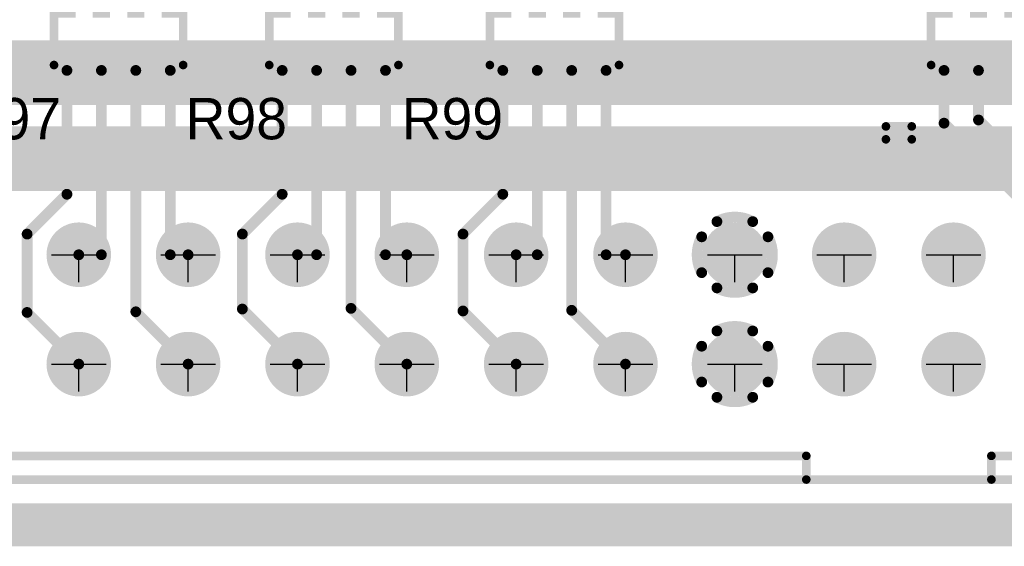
# Model space of a CAD drawing. Extents: x 74 to 326, y 70 to 232.
# Tile 11 of 138: x 150 to 172, y 70 to 82. Entities that reach past the tile are written whole.
import ezdxf

# ---------------------------------------------------------------- set-up
doc = ezdxf.new("R2010")
doc.units = 0
for name, color, linetype in [('Board', 3, 'CONTINUOUS'), ('Bottom', 2, 'CONTINUOUS'), ('Drill_Layer', 255, 'CONTINUOUS'), ('Gnd', 12, 'CONTINUOUS'), ('Pwr', 13, 'CONTINUOUS'), ('Top', 1, 'CONTINUOUS'), ('Top_Silk', 6, 'CONTINUOUS')]:
    doc.layers.add(name, color=color, linetype=linetype)

# ---------------------------------------------------------------- blocks, each defined once
blk = doc.blocks.new('T')
at = {"layer": 'Drill_Layer', "linetype": 'CONTINUOUS'}
for p, q in [((-12.7, 0), (12.7, 0)), ((0, -12.7), (0, 0))]:
    blk.add_line(p, q, dxfattribs=at)
blk = doc.blocks.new('UNIT_DISC')
at = {"linetype": 'CONTINUOUS', "const_width": 0.5}
blk.add_lwpolyline([(0.25, 0, 1), (-0.25, 0, 1)], format="xyb", close=True, dxfattribs=at)
blk = doc.blocks.new('YC164_11073')
at = {"layer": 'Top_Silk', "linetype": 'CONTINUOUS', "const_width": 0.2}
for points in [[(155.375, 82.075), (155.375, 80.675)], [(158.375, 82.075), (155.375, 82.075)], [(158.375, 82.075), (158.375, 80.675)], [(158.375, 80.675), (155.375, 80.675)]]:
    blk.add_lwpolyline(points, dxfattribs=at)
at = {"layer": 'Top_Silk', "xscale": 0.2, "yscale": 0.2, "zscale": 0.2}
for p in [(155.375, 82.075), (155.375, 82.075), (158.375, 82.075), (158.375, 82.075), (155.375, 80.675), (155.375, 80.675), (158.375, 80.675), (158.375, 80.675)]:
    blk.add_blockref('UNIT_DISC', p, dxfattribs=at)
blk = doc.blocks.new('SHAPE_SQ_157_334_0_0_0_0')
blk.add_solid([(-0.2, -0.425), (0.2, -0.425), (-0.2, 0.425), (0.2, 0.425)])
blk = doc.blocks.new('SHAPE_EL_196_196_0_0_0_0')
at = {"xscale": 0.5, "yscale": 0.5, "zscale": 0.5}
blk.add_blockref('UNIT_DISC', (0, 0), dxfattribs=at)
blk = doc.blocks.new('w400h850250')
at = {"layer": 'Gnd'}
blk.add_blockref('SHAPE_EL_196_196_0_0_0_0', (0, 0), dxfattribs=at)
at = {"layer": 'Pwr'}
blk.add_blockref('SHAPE_EL_196_196_0_0_0_0', (0, 0), dxfattribs=at)
at = {"layer": 'Top'}
blk.add_blockref('SHAPE_SQ_157_334_0_0_0_0', (0, 0), dxfattribs=at)
blk = doc.blocks.new('w400h850259')
at = {"layer": 'Gnd'}
blk.add_blockref('SHAPE_EL_196_196_0_0_0_0', (0, 0), dxfattribs=at)
at = {"layer": 'Pwr'}
blk.add_blockref('SHAPE_EL_196_196_0_0_0_0', (0, 0), dxfattribs=at)
at = {"layer": 'Top'}
blk.add_blockref('SHAPE_SQ_157_334_0_0_0_0', (0, 0), dxfattribs=at)
blk = doc.blocks.new('w400h850244')
at = {"layer": 'Gnd'}
blk.add_blockref('SHAPE_EL_196_196_0_0_0_0', (0, 0), dxfattribs=at)
at = {"layer": 'Pwr'}
blk.add_blockref('SHAPE_EL_196_196_0_0_0_0', (0, 0), dxfattribs=at)
at = {"layer": 'Top'}
blk.add_blockref('SHAPE_SQ_157_334_0_0_0_0', (0, 0), dxfattribs=at)
blk = doc.blocks.new('w400h850322')
at = {"layer": 'Gnd'}
blk.add_blockref('SHAPE_EL_196_196_0_0_0_0', (0, 0), dxfattribs=at)
at = {"layer": 'Pwr'}
blk.add_blockref('SHAPE_EL_196_196_0_0_0_0', (0, 0), dxfattribs=at)
at = {"layer": 'Top'}
blk.add_blockref('SHAPE_SQ_157_334_0_0_0_0', (0, 0), dxfattribs=at)
blk = doc.blocks.new('w400h850252')
at = {"layer": 'Gnd'}
blk.add_blockref('SHAPE_EL_196_196_0_0_0_0', (0, 0), dxfattribs=at)
at = {"layer": 'Pwr'}
blk.add_blockref('SHAPE_EL_196_196_0_0_0_0', (0, 0), dxfattribs=at)
at = {"layer": 'Top'}
blk.add_blockref('SHAPE_SQ_157_334_0_0_0_0', (0, 0), dxfattribs=at)
blk = doc.blocks.new('w400h850253')
at = {"layer": 'Gnd'}
blk.add_blockref('SHAPE_EL_196_196_0_0_0_0', (0, 0), dxfattribs=at)
at = {"layer": 'Pwr'}
blk.add_blockref('SHAPE_EL_196_196_0_0_0_0', (0, 0), dxfattribs=at)
at = {"layer": 'Top'}
blk.add_blockref('SHAPE_SQ_157_334_0_0_0_0', (0, 0), dxfattribs=at)
blk = doc.blocks.new('w400h850315')
at = {"layer": 'Gnd'}
blk.add_blockref('SHAPE_EL_196_196_0_0_0_0', (0, 0), dxfattribs=at)
at = {"layer": 'Pwr'}
blk.add_blockref('SHAPE_EL_196_196_0_0_0_0', (0, 0), dxfattribs=at)
at = {"layer": 'Top'}
blk.add_blockref('SHAPE_SQ_157_334_0_0_0_0', (0, 0), dxfattribs=at)
blk = doc.blocks.new('w400h850316')
at = {"layer": 'Gnd'}
blk.add_blockref('SHAPE_EL_196_196_0_0_0_0', (0, 0), dxfattribs=at)
at = {"layer": 'Pwr'}
blk.add_blockref('SHAPE_EL_196_196_0_0_0_0', (0, 0), dxfattribs=at)
at = {"layer": 'Top'}
blk.add_blockref('SHAPE_SQ_157_334_0_0_0_0', (0, 0), dxfattribs=at)
blk = doc.blocks.new('R98')
for name, p in [('w400h850322', (155.675, 82.2)), ('w400h850244', (156.475, 82.2)), ('w400h850315', (157.275, 82.2)), ('w400h850316', (158.075, 82.2)), ('YC164_11073', (0, 0)), ('w400h850259', (155.675, 80.55)), ('w400h850250', (156.475, 80.55)), ('w400h850252', (157.275, 80.55)), ('w400h850253', (158.075, 80.55))]:
    blk.add_blockref(name, p)
at = {"layer": 'Top_Silk'}
blk.add_text('R98', height=0.96, dxfattribs=at).set_placement((153.43125, 78.95))
blk = doc.blocks.new('YC164_18177')
at = {"layer": 'Top_Silk', "linetype": 'CONTINUOUS', "const_width": 0.2}
for points in [[(150.375, 82.075), (150.375, 80.675)], [(153.375, 82.075), (150.375, 82.075)], [(153.375, 82.075), (153.375, 80.675)], [(153.375, 80.675), (150.375, 80.675)]]:
    blk.add_lwpolyline(points, dxfattribs=at)
at = {"layer": 'Top_Silk', "xscale": 0.2, "yscale": 0.2, "zscale": 0.2}
for p in [(150.375, 82.075), (150.375, 82.075), (153.375, 82.075), (153.375, 82.075), (150.375, 80.675), (150.375, 80.675), (153.375, 80.675), (153.375, 80.675)]:
    blk.add_blockref('UNIT_DISC', p, dxfattribs=at)
blk = doc.blocks.new('w400h850247')
at = {"layer": 'Gnd'}
blk.add_blockref('SHAPE_EL_196_196_0_0_0_0', (0, 0), dxfattribs=at)
at = {"layer": 'Pwr'}
blk.add_blockref('SHAPE_EL_196_196_0_0_0_0', (0, 0), dxfattribs=at)
at = {"layer": 'Top'}
blk.add_blockref('SHAPE_SQ_157_334_0_0_0_0', (0, 0), dxfattribs=at)
blk = doc.blocks.new('w400h850246')
at = {"layer": 'Gnd'}
blk.add_blockref('SHAPE_EL_196_196_0_0_0_0', (0, 0), dxfattribs=at)
at = {"layer": 'Pwr'}
blk.add_blockref('SHAPE_EL_196_196_0_0_0_0', (0, 0), dxfattribs=at)
at = {"layer": 'Top'}
blk.add_blockref('SHAPE_SQ_157_334_0_0_0_0', (0, 0), dxfattribs=at)
blk = doc.blocks.new('w400h850314')
at = {"layer": 'Gnd'}
blk.add_blockref('SHAPE_EL_196_196_0_0_0_0', (0, 0), dxfattribs=at)
at = {"layer": 'Pwr'}
blk.add_blockref('SHAPE_EL_196_196_0_0_0_0', (0, 0), dxfattribs=at)
at = {"layer": 'Top'}
blk.add_blockref('SHAPE_SQ_157_334_0_0_0_0', (0, 0), dxfattribs=at)
blk = doc.blocks.new('w400h850242')
at = {"layer": 'Gnd'}
blk.add_blockref('SHAPE_EL_196_196_0_0_0_0', (0, 0), dxfattribs=at)
at = {"layer": 'Pwr'}
blk.add_blockref('SHAPE_EL_196_196_0_0_0_0', (0, 0), dxfattribs=at)
at = {"layer": 'Top'}
blk.add_blockref('SHAPE_SQ_157_334_0_0_0_0', (0, 0), dxfattribs=at)
blk = doc.blocks.new('w400h850248')
at = {"layer": 'Gnd'}
blk.add_blockref('SHAPE_EL_196_196_0_0_0_0', (0, 0), dxfattribs=at)
at = {"layer": 'Pwr'}
blk.add_blockref('SHAPE_EL_196_196_0_0_0_0', (0, 0), dxfattribs=at)
at = {"layer": 'Top'}
blk.add_blockref('SHAPE_SQ_157_334_0_0_0_0', (0, 0), dxfattribs=at)
blk = doc.blocks.new('w400h850249')
at = {"layer": 'Gnd'}
blk.add_blockref('SHAPE_EL_196_196_0_0_0_0', (0, 0), dxfattribs=at)
at = {"layer": 'Pwr'}
blk.add_blockref('SHAPE_EL_196_196_0_0_0_0', (0, 0), dxfattribs=at)
at = {"layer": 'Top'}
blk.add_blockref('SHAPE_SQ_157_334_0_0_0_0', (0, 0), dxfattribs=at)
blk = doc.blocks.new('w400h850309')
at = {"layer": 'Gnd'}
blk.add_blockref('SHAPE_EL_196_196_0_0_0_0', (0, 0), dxfattribs=at)
at = {"layer": 'Pwr'}
blk.add_blockref('SHAPE_EL_196_196_0_0_0_0', (0, 0), dxfattribs=at)
at = {"layer": 'Top'}
blk.add_blockref('SHAPE_SQ_157_334_0_0_0_0', (0, 0), dxfattribs=at)
blk = doc.blocks.new('w400h850310')
at = {"layer": 'Gnd'}
blk.add_blockref('SHAPE_EL_196_196_0_0_0_0', (0, 0), dxfattribs=at)
at = {"layer": 'Pwr'}
blk.add_blockref('SHAPE_EL_196_196_0_0_0_0', (0, 0), dxfattribs=at)
at = {"layer": 'Top'}
blk.add_blockref('SHAPE_SQ_157_334_0_0_0_0', (0, 0), dxfattribs=at)
blk = doc.blocks.new('R97')
for name, p in [('w400h850242', (150.675, 82.2)), ('w400h850314', (151.475, 82.2)), ('w400h850309', (152.275, 82.2)), ('w400h850310', (153.075, 82.2)), ('YC164_18177', (0, 0)), ('w400h850246', (150.675, 80.55)), ('w400h850247', (151.475, 80.55)), ('w400h850248', (152.275, 80.55)), ('w400h850249', (153.075, 80.55))]:
    blk.add_blockref(name, p)
at = {"layer": 'Top_Silk'}
blk.add_text('R97', height=0.96, dxfattribs=at).set_placement((148.18125, 78.95))
blk = doc.blocks.new('YC164_11207')
at = {"layer": 'Top_Silk', "linetype": 'CONTINUOUS', "const_width": 0.2}
for points in [[(160.5, 82.075), (160.5, 80.675)], [(163.5, 82.075), (160.5, 82.075)], [(163.5, 82.075), (163.5, 80.675)], [(163.5, 80.675), (160.5, 80.675)]]:
    blk.add_lwpolyline(points, dxfattribs=at)
at = {"layer": 'Top_Silk', "xscale": 0.2, "yscale": 0.2, "zscale": 0.2}
for p in [(160.5, 82.075), (160.5, 82.075), (163.5, 82.075), (163.5, 82.075), (160.5, 80.675), (160.5, 80.675), (163.5, 80.675), (163.5, 80.675)]:
    blk.add_blockref('UNIT_DISC', p, dxfattribs=at)
blk = doc.blocks.new('w400h850255')
at = {"layer": 'Gnd'}
blk.add_blockref('SHAPE_EL_196_196_0_0_0_0', (0, 0), dxfattribs=at)
at = {"layer": 'Pwr'}
blk.add_blockref('SHAPE_EL_196_196_0_0_0_0', (0, 0), dxfattribs=at)
at = {"layer": 'Top'}
blk.add_blockref('SHAPE_SQ_157_334_0_0_0_0', (0, 0), dxfattribs=at)
blk = doc.blocks.new('w400h850254')
at = {"layer": 'Gnd'}
blk.add_blockref('SHAPE_EL_196_196_0_0_0_0', (0, 0), dxfattribs=at)
at = {"layer": 'Pwr'}
blk.add_blockref('SHAPE_EL_196_196_0_0_0_0', (0, 0), dxfattribs=at)
at = {"layer": 'Top'}
blk.add_blockref('SHAPE_SQ_157_334_0_0_0_0', (0, 0), dxfattribs=at)
blk = doc.blocks.new('w400h850318')
at = {"layer": 'Gnd'}
blk.add_blockref('SHAPE_EL_196_196_0_0_0_0', (0, 0), dxfattribs=at)
at = {"layer": 'Pwr'}
blk.add_blockref('SHAPE_EL_196_196_0_0_0_0', (0, 0), dxfattribs=at)
at = {"layer": 'Top'}
blk.add_blockref('SHAPE_SQ_157_334_0_0_0_0', (0, 0), dxfattribs=at)
blk = doc.blocks.new('w400h850317')
at = {"layer": 'Gnd'}
blk.add_blockref('SHAPE_EL_196_196_0_0_0_0', (0, 0), dxfattribs=at)
at = {"layer": 'Pwr'}
blk.add_blockref('SHAPE_EL_196_196_0_0_0_0', (0, 0), dxfattribs=at)
at = {"layer": 'Top'}
blk.add_blockref('SHAPE_SQ_157_334_0_0_0_0', (0, 0), dxfattribs=at)
blk = doc.blocks.new('w400h850256')
at = {"layer": 'Gnd'}
blk.add_blockref('SHAPE_EL_196_196_0_0_0_0', (0, 0), dxfattribs=at)
at = {"layer": 'Pwr'}
blk.add_blockref('SHAPE_EL_196_196_0_0_0_0', (0, 0), dxfattribs=at)
at = {"layer": 'Top'}
blk.add_blockref('SHAPE_SQ_157_334_0_0_0_0', (0, 0), dxfattribs=at)
blk = doc.blocks.new('w400h850257')
at = {"layer": 'Gnd'}
blk.add_blockref('SHAPE_EL_196_196_0_0_0_0', (0, 0), dxfattribs=at)
at = {"layer": 'Pwr'}
blk.add_blockref('SHAPE_EL_196_196_0_0_0_0', (0, 0), dxfattribs=at)
at = {"layer": 'Top'}
blk.add_blockref('SHAPE_SQ_157_334_0_0_0_0', (0, 0), dxfattribs=at)
blk = doc.blocks.new('w400h850323')
at = {"layer": 'Gnd'}
blk.add_blockref('SHAPE_EL_196_196_0_0_0_0', (0, 0), dxfattribs=at)
at = {"layer": 'Pwr'}
blk.add_blockref('SHAPE_EL_196_196_0_0_0_0', (0, 0), dxfattribs=at)
at = {"layer": 'Top'}
blk.add_blockref('SHAPE_SQ_157_334_0_0_0_0', (0, 0), dxfattribs=at)
blk = doc.blocks.new('w400h850320')
at = {"layer": 'Gnd'}
blk.add_blockref('SHAPE_EL_196_196_0_0_0_0', (0, 0), dxfattribs=at)
at = {"layer": 'Pwr'}
blk.add_blockref('SHAPE_EL_196_196_0_0_0_0', (0, 0), dxfattribs=at)
at = {"layer": 'Top'}
blk.add_blockref('SHAPE_SQ_157_334_0_0_0_0', (0, 0), dxfattribs=at)
blk = doc.blocks.new('R99')
for name, p in [('w400h850317', (160.8, 82.2)), ('w400h850318', (161.6, 82.2)), ('w400h850323', (162.4, 82.2)), ('w400h850320', (163.2, 82.2)), ('YC164_11207', (0, 0)), ('w400h850254', (160.8, 80.55)), ('w400h850255', (161.6, 80.55)), ('w400h850256', (162.4, 80.55)), ('w400h850257', (163.2, 80.55))]:
    blk.add_blockref(name, p)
at = {"layer": 'Top_Silk'}
blk.add_text('R99', height=0.96, dxfattribs=at).set_placement((158.45, 78.95))
blk = doc.blocks.new('YC164_11455')
at = {"layer": 'Top_Silk', "linetype": 'CONTINUOUS', "const_width": 0.2}
for points in [[(170.75, 82.075), (170.75, 80.675)], [(173.75, 82.075), (170.75, 82.075)], [(173.75, 82.075), (173.75, 80.675)], [(173.75, 80.675), (170.75, 80.675)]]:
    blk.add_lwpolyline(points, dxfattribs=at)
at = {"layer": 'Top_Silk', "xscale": 0.2, "yscale": 0.2, "zscale": 0.2}
for p in [(170.75, 82.075), (170.75, 82.075), (173.75, 82.075), (173.75, 82.075), (170.75, 80.675), (170.75, 80.675), (173.75, 80.675), (173.75, 80.675)]:
    blk.add_blockref('UNIT_DISC', p, dxfattribs=at)
blk = doc.blocks.new('w400h85016')
at = {"layer": 'Gnd'}
blk.add_blockref('SHAPE_EL_196_196_0_0_0_0', (0, 0), dxfattribs=at)
at = {"layer": 'Pwr'}
blk.add_blockref('SHAPE_EL_196_196_0_0_0_0', (0, 0), dxfattribs=at)
at = {"layer": 'Top'}
blk.add_blockref('SHAPE_SQ_157_334_0_0_0_0', (0, 0), dxfattribs=at)
blk = doc.blocks.new('w400h85012')
at = {"layer": 'Gnd'}
blk.add_blockref('SHAPE_EL_196_196_0_0_0_0', (0, 0), dxfattribs=at)
at = {"layer": 'Pwr'}
blk.add_blockref('SHAPE_EL_196_196_0_0_0_0', (0, 0), dxfattribs=at)
at = {"layer": 'Top'}
blk.add_blockref('SHAPE_SQ_157_334_0_0_0_0', (0, 0), dxfattribs=at)
blk = doc.blocks.new('w400h850160')
at = {"layer": 'Gnd'}
blk.add_blockref('SHAPE_EL_196_196_0_0_0_0', (0, 0), dxfattribs=at)
at = {"layer": 'Pwr'}
blk.add_blockref('SHAPE_EL_196_196_0_0_0_0', (0, 0), dxfattribs=at)
at = {"layer": 'Top'}
blk.add_blockref('SHAPE_SQ_157_334_0_0_0_0', (0, 0), dxfattribs=at)
blk = doc.blocks.new('w400h850159')
at = {"layer": 'Gnd'}
blk.add_blockref('SHAPE_EL_196_196_0_0_0_0', (0, 0), dxfattribs=at)
at = {"layer": 'Pwr'}
blk.add_blockref('SHAPE_EL_196_196_0_0_0_0', (0, 0), dxfattribs=at)
at = {"layer": 'Top'}
blk.add_blockref('SHAPE_SQ_157_334_0_0_0_0', (0, 0), dxfattribs=at)
blk = doc.blocks.new('w400h850100')
at = {"layer": 'Gnd'}
blk.add_blockref('SHAPE_EL_196_196_0_0_0_0', (0, 0), dxfattribs=at)
at = {"layer": 'Pwr'}
blk.add_blockref('SHAPE_EL_196_196_0_0_0_0', (0, 0), dxfattribs=at)
at = {"layer": 'Top'}
blk.add_blockref('SHAPE_SQ_157_334_0_0_0_0', (0, 0), dxfattribs=at)
blk = doc.blocks.new('w400h850137')
at = {"layer": 'Gnd'}
blk.add_blockref('SHAPE_EL_196_196_0_0_0_0', (0, 0), dxfattribs=at)
at = {"layer": 'Pwr'}
blk.add_blockref('SHAPE_EL_196_196_0_0_0_0', (0, 0), dxfattribs=at)
at = {"layer": 'Top'}
blk.add_blockref('SHAPE_SQ_157_334_0_0_0_0', (0, 0), dxfattribs=at)
blk = doc.blocks.new('w400h850158')
at = {"layer": 'Gnd'}
blk.add_blockref('SHAPE_EL_196_196_0_0_0_0', (0, 0), dxfattribs=at)
at = {"layer": 'Pwr'}
blk.add_blockref('SHAPE_EL_196_196_0_0_0_0', (0, 0), dxfattribs=at)
at = {"layer": 'Top'}
blk.add_blockref('SHAPE_SQ_157_334_0_0_0_0', (0, 0), dxfattribs=at)
blk = doc.blocks.new('w400h850161')
at = {"layer": 'Gnd'}
blk.add_blockref('SHAPE_EL_196_196_0_0_0_0', (0, 0), dxfattribs=at)
at = {"layer": 'Pwr'}
blk.add_blockref('SHAPE_EL_196_196_0_0_0_0', (0, 0), dxfattribs=at)
at = {"layer": 'Top'}
blk.add_blockref('SHAPE_SQ_157_334_0_0_0_0', (0, 0), dxfattribs=at)
blk = doc.blocks.new('R102')
for name, p in [('w400h850159', (171.05, 82.2)), ('w400h850160', (171.85, 82.2)), ('w400h850158', (172.65, 82.2)), ('w400h850161', (173.45, 82.2)), ('YC164_11455', (0, 0)), ('w400h85012', (171.05, 80.55)), ('w400h85016', (171.85, 80.55)), ('w400h850100', (172.65, 80.55)), ('w400h850137', (173.45, 80.55))]:
    blk.add_blockref(name, p)
at = {"layer": 'Top_Silk'}
blk.add_text('R102', height=0.96, dxfattribs=at).set_placement((173.79375, 78.95))
blk = doc.blocks.new('SCM_40_24910')
at = {"layer": 'Top_Silk', "linetype": 'CONTINUOUS', "const_width": 0.2}
for points in [[(169.7, 78.95), (169.7, 79.25)], [(169.7, 79.25), (170.3, 79.25)], [(170.3, 79.25), (170.3, 78.95)], [(205, 78.95), (135, 78.95)], [(142, 78.4), (198, 78.4)], [(167.85, 71.6), (142, 71.6)], [(167.85, 71.6), (167.85, 71.05)], [(172.15, 71.6), (172.15, 71.05)], [(198, 71.6), (172.15, 71.6)], [(205, 71.05), (135, 71.05)]]:
    blk.add_lwpolyline(points, dxfattribs=at)
at = {"layer": 'Top_Silk', "xscale": 0.2, "yscale": 0.2, "zscale": 0.2}
for p in [(169.7, 79.25), (169.7, 79.25), (170.3, 79.25), (170.3, 79.25), (169.7, 78.95), (170.3, 78.95), (167.85, 71.6), (167.85, 71.6), (172.15, 71.6), (172.15, 71.6), (167.85, 71.05), (172.15, 71.05)]:
    blk.add_blockref('UNIT_DISC', p, dxfattribs=at)
blk = doc.blocks.new('SHAPE_EL_590_590_0_0_0_0')
at = {"xscale": 1.5, "yscale": 1.5, "zscale": 1.5}
blk.add_blockref('UNIT_DISC', (0, 0), dxfattribs=at)
blk = doc.blocks.new('c1500h1000248')
at = {"layer": 'Bottom'}
blk.add_blockref('SHAPE_EL_590_590_0_0_0_0', (0, 0), dxfattribs=at)
at = {"layer": 'Gnd'}
blk.add_blockref('SHAPE_EL_590_590_0_0_0_0', (0, 0), dxfattribs=at)
at = {"layer": 'Pwr'}
blk.add_blockref('SHAPE_EL_590_590_0_0_0_0', (0, 0), dxfattribs=at)
at = {"layer": 'Top'}
blk.add_blockref('SHAPE_EL_590_590_0_0_0_0', (0, 0), dxfattribs=at)
blk = doc.blocks.new('c1500h1000246')
at = {"layer": 'Bottom'}
blk.add_blockref('SHAPE_EL_590_590_0_0_0_0', (0, 0), dxfattribs=at)
at = {"layer": 'Gnd'}
blk.add_blockref('SHAPE_EL_590_590_0_0_0_0', (0, 0), dxfattribs=at)
at = {"layer": 'Pwr'}
blk.add_blockref('SHAPE_EL_590_590_0_0_0_0', (0, 0), dxfattribs=at)
at = {"layer": 'Top'}
blk.add_blockref('SHAPE_EL_590_590_0_0_0_0', (0, 0), dxfattribs=at)
blk = doc.blocks.new('c1500h1000249')
at = {"layer": 'Bottom'}
blk.add_blockref('SHAPE_EL_590_590_0_0_0_0', (0, 0), dxfattribs=at)
at = {"layer": 'Gnd'}
blk.add_blockref('SHAPE_EL_590_590_0_0_0_0', (0, 0), dxfattribs=at)
at = {"layer": 'Pwr'}
blk.add_blockref('SHAPE_EL_590_590_0_0_0_0', (0, 0), dxfattribs=at)
at = {"layer": 'Top'}
blk.add_blockref('SHAPE_EL_590_590_0_0_0_0', (0, 0), dxfattribs=at)
blk = doc.blocks.new('c1500h1000247')
at = {"layer": 'Bottom'}
blk.add_blockref('SHAPE_EL_590_590_0_0_0_0', (0, 0), dxfattribs=at)
at = {"layer": 'Gnd'}
blk.add_blockref('SHAPE_EL_590_590_0_0_0_0', (0, 0), dxfattribs=at)
at = {"layer": 'Pwr'}
blk.add_blockref('SHAPE_EL_590_590_0_0_0_0', (0, 0), dxfattribs=at)
at = {"layer": 'Top'}
blk.add_blockref('SHAPE_EL_590_590_0_0_0_0', (0, 0), dxfattribs=at)
blk = doc.blocks.new('c1500h1000259')
at = {"layer": 'Bottom'}
blk.add_blockref('SHAPE_EL_590_590_0_0_0_0', (0, 0), dxfattribs=at)
at = {"layer": 'Gnd'}
blk.add_blockref('SHAPE_EL_590_590_0_0_0_0', (0, 0), dxfattribs=at)
at = {"layer": 'Pwr'}
blk.add_blockref('SHAPE_EL_590_590_0_0_0_0', (0, 0), dxfattribs=at)
at = {"layer": 'Top'}
blk.add_blockref('SHAPE_EL_590_590_0_0_0_0', (0, 0), dxfattribs=at)
blk = doc.blocks.new('c1500h1000252')
at = {"layer": 'Bottom'}
blk.add_blockref('SHAPE_EL_590_590_0_0_0_0', (0, 0), dxfattribs=at)
at = {"layer": 'Gnd'}
blk.add_blockref('SHAPE_EL_590_590_0_0_0_0', (0, 0), dxfattribs=at)
at = {"layer": 'Pwr'}
blk.add_blockref('SHAPE_EL_590_590_0_0_0_0', (0, 0), dxfattribs=at)
at = {"layer": 'Top'}
blk.add_blockref('SHAPE_EL_590_590_0_0_0_0', (0, 0), dxfattribs=at)
blk = doc.blocks.new('c1500h1000254')
at = {"layer": 'Bottom'}
blk.add_blockref('SHAPE_EL_590_590_0_0_0_0', (0, 0), dxfattribs=at)
at = {"layer": 'Gnd'}
blk.add_blockref('SHAPE_EL_590_590_0_0_0_0', (0, 0), dxfattribs=at)
at = {"layer": 'Pwr'}
blk.add_blockref('SHAPE_EL_590_590_0_0_0_0', (0, 0), dxfattribs=at)
at = {"layer": 'Top'}
blk.add_blockref('SHAPE_EL_590_590_0_0_0_0', (0, 0), dxfattribs=at)
blk = doc.blocks.new('c1500h1000250')
at = {"layer": 'Bottom'}
blk.add_blockref('SHAPE_EL_590_590_0_0_0_0', (0, 0), dxfattribs=at)
at = {"layer": 'Gnd'}
blk.add_blockref('SHAPE_EL_590_590_0_0_0_0', (0, 0), dxfattribs=at)
at = {"layer": 'Pwr'}
blk.add_blockref('SHAPE_EL_590_590_0_0_0_0', (0, 0), dxfattribs=at)
at = {"layer": 'Top'}
blk.add_blockref('SHAPE_EL_590_590_0_0_0_0', (0, 0), dxfattribs=at)
blk = doc.blocks.new('c1500h1000253')
at = {"layer": 'Bottom'}
blk.add_blockref('SHAPE_EL_590_590_0_0_0_0', (0, 0), dxfattribs=at)
at = {"layer": 'Gnd'}
blk.add_blockref('SHAPE_EL_590_590_0_0_0_0', (0, 0), dxfattribs=at)
at = {"layer": 'Pwr'}
blk.add_blockref('SHAPE_EL_590_590_0_0_0_0', (0, 0), dxfattribs=at)
at = {"layer": 'Top'}
blk.add_blockref('SHAPE_EL_590_590_0_0_0_0', (0, 0), dxfattribs=at)
blk = doc.blocks.new('c1500h1000255')
at = {"layer": 'Bottom'}
blk.add_blockref('SHAPE_EL_590_590_0_0_0_0', (0, 0), dxfattribs=at)
at = {"layer": 'Gnd'}
blk.add_blockref('SHAPE_EL_590_590_0_0_0_0', (0, 0), dxfattribs=at)
at = {"layer": 'Pwr'}
blk.add_blockref('SHAPE_EL_590_590_0_0_0_0', (0, 0), dxfattribs=at)
at = {"layer": 'Top'}
blk.add_blockref('SHAPE_EL_590_590_0_0_0_0', (0, 0), dxfattribs=at)
blk = doc.blocks.new('c1500h1000256')
at = {"layer": 'Bottom'}
blk.add_blockref('SHAPE_EL_590_590_0_0_0_0', (0, 0), dxfattribs=at)
at = {"layer": 'Gnd'}
blk.add_blockref('SHAPE_EL_590_590_0_0_0_0', (0, 0), dxfattribs=at)
at = {"layer": 'Pwr'}
blk.add_blockref('SHAPE_EL_590_590_0_0_0_0', (0, 0), dxfattribs=at)
at = {"layer": 'Top'}
blk.add_blockref('SHAPE_EL_590_590_0_0_0_0', (0, 0), dxfattribs=at)
blk = doc.blocks.new('SHAPE_TH45_787_590_98_0_0_0')
at = {"linetype": 'CONTINUOUS', "const_width": 0.25}
for points in [[(0.41617, 0.76969, 0.2530389), (-0.41617, 0.76969, 0.2530389)], [(-0.76969, 0.41617, 0.2530389), (-0.76969, -0.41617, 0.2530389)], [(0.76969, -0.41617, 0.2530389), (0.76969, 0.41617, 0.2530389)], [(-0.41617, -0.76969, 0.2530389), (0.41617, -0.76969, 0.2530389)]]:
    blk.add_lwpolyline(points, format="xyb", dxfattribs=at)
at = {"xscale": 0.25, "yscale": 0.25, "zscale": 0.25}
for p in [(-0.41617, 0.76969), (0.41617, 0.76969), (-0.76969, 0.41617), (0.76969, 0.41617), (-0.76969, -0.41617), (0.76969, -0.41617), (-0.41617, -0.76969), (0.41617, -0.76969)]:
    blk.add_blockref('UNIT_DISC', p, dxfattribs=at)
blk = doc.blocks.new('c1500h100049')
at = {"layer": 'Bottom'}
blk.add_blockref('SHAPE_EL_590_590_0_0_0_0', (0, 0), dxfattribs=at)
at = {"layer": 'Gnd'}
blk.add_blockref('SHAPE_TH45_787_590_98_0_0_0', (0, 0), dxfattribs=at)
at = {"layer": 'Pwr'}
blk.add_blockref('SHAPE_EL_590_590_0_0_0_0', (0, 0), dxfattribs=at)
at = {"layer": 'Top'}
blk.add_blockref('SHAPE_EL_590_590_0_0_0_0', (0, 0), dxfattribs=at)
blk = doc.blocks.new('c1500h1000')
at = {"layer": 'Bottom'}
blk.add_blockref('SHAPE_EL_590_590_0_0_0_0', (0, 0), dxfattribs=at)
at = {"layer": 'Gnd'}
blk.add_blockref('SHAPE_EL_590_590_0_0_0_0', (0, 0), dxfattribs=at)
at = {"layer": 'Pwr'}
blk.add_blockref('SHAPE_EL_590_590_0_0_0_0', (0, 0), dxfattribs=at)
at = {"layer": 'Top'}
blk.add_blockref('SHAPE_EL_590_590_0_0_0_0', (0, 0), dxfattribs=at)
blk = doc.blocks.new('c1500h1000257')
at = {"layer": 'Bottom'}
blk.add_blockref('SHAPE_EL_590_590_0_0_0_0', (0, 0), dxfattribs=at)
at = {"layer": 'Gnd'}
blk.add_blockref('SHAPE_EL_590_590_0_0_0_0', (0, 0), dxfattribs=at)
at = {"layer": 'Pwr'}
blk.add_blockref('SHAPE_EL_590_590_0_0_0_0', (0, 0), dxfattribs=at)
at = {"layer": 'Top'}
blk.add_blockref('SHAPE_EL_590_590_0_0_0_0', (0, 0), dxfattribs=at)
blk = doc.blocks.new('X11')
for name, p in [('SCM_40_24910', (0, 0)), ('c1500h100049', (166.19, 76.27)), ('c1500h1000247', (150.95, 76.27)), ('c1500h1000249', (153.49, 76.27)), ('c1500h1000250', (156.03, 76.27)), ('c1500h1000253', (158.57, 76.27)), ('c1500h1000255', (161.11, 76.27)), ('c1500h1000257', (163.65, 76.27)), ('c1500h1000', (168.73, 76.27)), ('c1500h1000', (171.27, 76.27)), ('c1500h100049', (166.19, 73.73)), ('c1500h1000246', (150.95, 73.73)), ('c1500h1000248', (153.49, 73.73)), ('c1500h1000259', (156.03, 73.73)), ('c1500h1000252', (158.57, 73.73)), ('c1500h1000254', (161.11, 73.73)), ('c1500h1000256', (163.65, 73.73)), ('c1500h1000', (168.73, 73.73)), ('c1500h1000', (171.27, 73.73))]:
    blk.add_blockref(name, p)

msp = doc.modelspace()

# ---------------------------------------------------------------- linework, layer by layer
at = {"layer": 'Board', "linetype": 'CONTINUOUS', "const_width": 0.2}
msp.add_lwpolyline([(75, 70), (325, 70)], dxfattribs=at)
at = {"layer": 'Bottom', "linetype": 'CONTINUOUS', "const_width": 1.5}
for points in [[(204.25, 80.5), (146.25, 80.5)], [(145.25, 78.5), (203.25, 78.5)]]:
    msp.add_lwpolyline(points, dxfattribs=at)
at = {"layer": 'Gnd', "linetype": 'CONTINUOUS'}
for points, const_width in [([(75, 70), (325, 70)], 1), ([(89.75, 70), (325, 70)], 0.5)]:
    msp.add_lwpolyline(points, dxfattribs=dict(at, const_width=const_width))
at = {"layer": 'Pwr', "linetype": 'CONTINUOUS'}
for points, const_width in [([(137.75, 80), (197.5, 80)], 0.5), ([(197.5, 80), (137.75, 80)], 0.5), ([(75, 70), (325, 70)], 1), ([(75, 70), (325, 70)], 0.5)]:
    msp.add_lwpolyline(points, dxfattribs=dict(at, const_width=const_width))
at = {"layer": 'Top', "linetype": 'CONTINUOUS', "const_width": 0.25}
for points in [[(150.675, 80.55), (150.675, 77.675)], [(151.475, 80.55), (151.475, 76.27)], [(152.275, 80.55), (152.275, 74.945)], [(153.075, 80.55), (153.075, 76.27)], [(155.675, 80.55), (155.675, 77.675)], [(156.475, 80.55), (156.475, 76.27)], [(157.275, 80.55), (157.275, 75.025)], [(158.075, 80.55), (158.075, 76.27)], [(160.8, 80.55), (160.8, 77.675)], [(161.6, 80.55), (161.6, 76.27)], [(162.4, 80.55), (162.4, 74.98)], [(163.2, 80.55), (163.2, 76.27)], [(171.05, 80.55), (171.05, 79.325)], [(171.85, 79.4), (171.85, 80.55)], [(171.05, 79.325), (172.75, 77.625)], [(173.125, 78.125), (171.85, 79.4)], [(150.675, 77.675), (149.75, 76.75)], [(155.675, 77.675), (154.75, 76.75)], [(160.8, 77.675), (159.875, 76.75)], [(149.75, 76.75), (149.75, 74.93)], [(154.75, 76.75), (154.75, 75.01)], [(159.875, 76.75), (159.875, 74.965)], [(151.475, 76.27), (150.95, 76.27)], [(153.075, 76.27), (153.49, 76.27)], [(156.475, 76.27), (156.03, 76.27)], [(158.075, 76.27), (158.57, 76.27)], [(161.6, 76.27), (161.11, 76.27)], [(163.2, 76.27), (163.65, 76.27)], [(149.75, 74.93), (150.95, 73.73)], [(152.275, 74.945), (153.49, 73.73)], [(154.75, 75.01), (156.03, 73.73)], [(157.275, 75.025), (158.57, 73.73)], [(159.875, 74.965), (161.11, 73.73)], [(162.4, 74.98), (163.65, 73.73)]]:
    msp.add_lwpolyline(points, dxfattribs=at)

# ---------------------------------------------------------------- block references
for name in ['R97', 'R98', 'R99', 'R102', 'X11']:
    msp.add_blockref(name, (0, 0))
at = {"layer": 'Drill_Layer', "xscale": 0.05, "yscale": 0.05, "zscale": 0.05}
for p in [(150.95, 76.27), (153.49, 76.27), (156.03, 76.27), (158.57, 76.27), (161.11, 76.27), (163.65, 76.27), (166.19, 76.27), (168.73, 76.27), (171.27, 76.27), (150.95, 73.73), (153.49, 73.73), (156.03, 73.73), (158.57, 73.73), (161.11, 73.73), (163.65, 73.73), (166.19, 73.73), (168.73, 73.73), (171.27, 73.73)]:
    msp.add_blockref('T', p, dxfattribs=at)
at = {"layer": 'Top', "xscale": 0.25, "yscale": 0.25, "zscale": 0.25}
for p in [(150.675, 80.55), (151.475, 80.55), (152.275, 80.55), (153.075, 80.55), (155.675, 80.55), (156.475, 80.55), (157.275, 80.55), (158.075, 80.55), (160.8, 80.55), (161.6, 80.55), (162.4, 80.55), (163.2, 80.55), (171.05, 80.55), (171.85, 80.55), (171.05, 79.325), (171.05, 79.325), (171.85, 79.4), (171.85, 79.4), (150.675, 77.675), (150.675, 77.675), (155.675, 77.675), (155.675, 77.675), (160.8, 77.675), (160.8, 77.675), (149.75, 76.75), (149.75, 76.75), (154.75, 76.75), (154.75, 76.75), (159.875, 76.75), (159.875, 76.75), (150.95, 76.27), (151.475, 76.27), (151.475, 76.27), (153.075, 76.27), (153.075, 76.27), (153.49, 76.27), (156.03, 76.27), (156.475, 76.27), (156.475, 76.27), (158.075, 76.27), (158.075, 76.27), (158.57, 76.27), (161.11, 76.27), (161.6, 76.27), (161.6, 76.27), (163.2, 76.27), (163.2, 76.27), (163.65, 76.27), (149.75, 74.93), (149.75, 74.93), (152.275, 74.945), (152.275, 74.945), (154.75, 75.01), (154.75, 75.01), (157.275, 75.025), (157.275, 75.025), (159.875, 74.965), (159.875, 74.965), (162.4, 74.98), (162.4, 74.98), (150.95, 73.73), (153.49, 73.73), (156.03, 73.73), (158.57, 73.73), (161.11, 73.73), (163.65, 73.73)]:
    msp.add_blockref('UNIT_DISC', p, dxfattribs=at)

doc.saveas('drawing.dxf')
